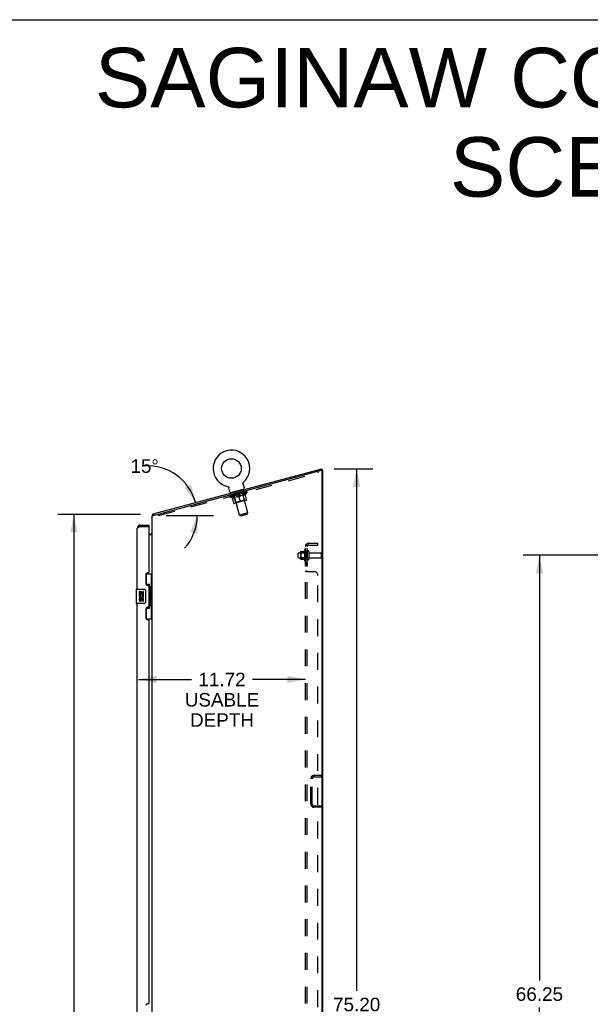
# Model space of a CAD drawing. Header units: inches. Extents: x 0 to 215, y 0 to 139.
# Tile 90 of 91: x 102 to 142, y 70 to 139. Entities that reach past the tile are written whole.
import ezdxf

# ---------------------------------------------------------------- set-up
doc = ezdxf.new("R2010")
doc.units = ezdxf.units.IN
doc.header["$LTSCALE"] = 11.835443
doc.header["$MEASUREMENT"] = 0
doc.linetypes.add('HIDDEN', pattern=[0.2, 0.1, -0.1])
doc.layers.get('0').update_dxf_attribs({"linetype": 'CONTINUOUS'})
for name, color, linetype in [('02___PRT_ALL_AXES', 7, 'CONTINUOUS'), ('DEFAULT_2', 8, 'HIDDEN'), ('DIMENSIONS', 7, 'CONTINUOUS')]:
    doc.layers.add(name, color=color, linetype=linetype)
doc.styles.get("Standard").update_dxf_attribs({"font": 'arial.ttf'})
doc.dimstyles.new('DIMSTYLE_1', dxfattribs={"dimtxt": 0.949367, "dimasz": 1.265823, "dimexe": 0.09, "dimexo": 0.07, "dimgap": 0.0375, "dimtad": 0, "dimtih": 1, "dimtoh": 1, "dimzin": 4, "dimdsep": 46, "dimtxsty": 'Standard', "dimblk": '_FILLED', "dimblk1": '_FILLED', "dimblk2": '_FILLED', "dimcen": 0.09, "dimazin": 1, "dimtfac": 1, "dimtofl": 0, "dimtmove": 0, "dimatfit": 3, "dimldrblk": '_FILLED', "dimfxl": 1, "dimtolj": 1, "dimtzin": 4, "dimarcsym": 0})
doc.dimstyles.new('DIMSTYLE_2', dxfattribs={"dimtxt": 0.949367, "dimasz": 1.265823, "dimexe": 0.09, "dimexo": 0.07, "dimgap": 0.0375, "dimtad": 0, "dimtih": 1, "dimtoh": 1, "dimdec": 0, "dimzin": 4, "dimdsep": 46, "dimtxsty": 'Standard', "dimblk": '_FILLED', "dimblk1": '_FILLED', "dimblk2": '_FILLED', "dimcen": 0.09, "dimadec": 0, "dimazin": 1, "dimtfac": 1, "dimtofl": 0, "dimtmove": 0, "dimatfit": 3, "dimldrblk": '_FILLED', "dimfxl": 1, "dimtolj": 1, "dimtzin": 4, "dimarcsym": 0})

# ---------------------------------------------------------------- blocks, each defined once
blk = doc.blocks.new('_FILLED')
at = {"color": 0, "linetype": 'ByBlock'}
blk.add_solid([(0, 0), (-1, 0.2), (-1, -0.2)], dxfattribs=at)
blk = doc.blocks.new('*D2')
at = {"layer": 'DIMENSIONS', "color": 2, "linetype": 'Continuous'}
for p, q in [((145.599, 101.647), (137.765, 101.647)), ((138.904, 101.647), (138.904, 71.8)), ((138.904, 35.397), (138.904, 69.901)), ((145.599, 35.397), (137.765, 35.397))]:
    blk.add_line(p, q, dxfattribs=at)
at = {"layer": 'DIMENSIONS', "color": 2, "linetype": 'Continuous', "xscale": 1.2658227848, "yscale": 1.2658227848, "zscale": 1.2658227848}
for p, rotation in [((138.904, 101.647), 90), ((138.904, 35.397), 270)]:
    blk.add_blockref('_FILLED', p, dxfattribs=dict(at, rotation=rotation))
at = {"layer": 'DIMENSIONS', "color": 2, "linetype": 'Continuous', "insert": (138.904, 71.325), "char_height": 0.9494, "width": 3.31749, "attachment_point": 2, "line_spacing_factor": 0.9}
blk.add_mtext('66.25', dxfattribs=at)
blk = doc.blocks.new('*D5')
at = {"layer": 'DIMENSIONS', "color": 2, "linetype": 'Continuous'}
for p, q in [((124.473, 107.719), (127.202, 107.719)), ((126.063, 107.719), (126.063, 71.07)), ((126.063, 32.522), (126.063, 69.171)), ((124.527, 32.522), (127.202, 32.522))]:
    blk.add_line(p, q, dxfattribs=at)
at = {"layer": 'DIMENSIONS', "color": 2, "linetype": 'Continuous', "xscale": 1.2658227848, "yscale": 1.2658227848, "zscale": 1.2658227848}
for p, rotation in [((126.063, 107.719), 90), ((126.063, 32.522), 270)]:
    blk.add_blockref('_FILLED', p, dxfattribs=dict(at, rotation=rotation))
at = {"layer": 'DIMENSIONS', "color": 2, "linetype": 'Continuous', "insert": (126.063, 70.596), "char_height": 0.9494, "width": 3.31749, "attachment_point": 2, "line_spacing_factor": 0.9}
blk.add_mtext('75.20', dxfattribs=at)
blk = doc.blocks.new('*D6')
at = {"layer": 'DIMENSIONS', "color": 2, "linetype": 'Continuous'}
for p, q in [((110.864, 104.522), (105.055, 104.522)), ((106.195, 104.522), (106.195, 69.472)), ((106.195, 32.522), (106.195, 67.573)), ((111.014, 32.522), (105.055, 32.522))]:
    blk.add_line(p, q, dxfattribs=at)
at = {"layer": 'DIMENSIONS', "color": 2, "linetype": 'Continuous', "xscale": 1.2658227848, "yscale": 1.2658227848, "zscale": 1.2658227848}
for p, rotation in [((106.195, 104.522), 90), ((106.195, 32.522), 270)]:
    blk.add_blockref('_FILLED', p, dxfattribs=dict(at, rotation=rotation))
at = {"layer": 'DIMENSIONS', "color": 2, "linetype": 'Continuous', "insert": (106.195, 68.997), "char_height": 0.9494, "width": 3.31749, "attachment_point": 2, "line_spacing_factor": 0.9}
blk.add_mtext('72.00', dxfattribs=at)
blk = doc.blocks.new('*D10')
at = {"layer": 'DIMENSIONS', "color": 2, "linetype": 'Continuous'}
blk.add_line((112.683, 104.452), (115.999, 104.452), dxfattribs=at)
for start, end in [(15, 93.87754), (318.14295, 360)]:
    blk.add_arc((111.395, 104.452), 3.465, start, end, dxfattribs=at)
for points in [[(113.969, 106.383), (114.742, 105.349), (114.427, 106.601)], [(114.879, 103.162), (114.86, 104.452), (114.381, 103.254)]]:
    blk.add_solid(points, dxfattribs=at)
at = {"layer": 'DIMENSIONS', "color": 2, "linetype": 'Continuous', "insert": (111.16, 108.385), "char_height": 0.94937, "width": 2.10814, "attachment_point": 2, "line_spacing_factor": 0.9}
blk.add_mtext('15\\fgdt;{\\fgdt;~}', dxfattribs=at)
blk = doc.blocks.new('*D19')
at = {"layer": 'DIMENSIONS', "color": 2, "linetype": 'Continuous'}
for p, q in [((110.739, 92.933), (114.468, 92.933)), ((122.464, 92.933), (118.735, 92.933))]:
    blk.add_line(p, q, dxfattribs=at)
at = {"layer": 'DIMENSIONS', "color": 2, "linetype": 'Continuous', "xscale": 1.2658227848, "yscale": 1.2658227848, "zscale": 1.2658227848, "rotation": 180}
blk.add_blockref('_FILLED', (110.739, 92.933), dxfattribs=at)
at = {"layer": 'DIMENSIONS', "color": 2, "linetype": 'Continuous', "xscale": 1.2658227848, "yscale": 1.2658227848, "zscale": 1.2658227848}
blk.add_blockref('_FILLED', (122.464, 92.933), dxfattribs=at)
at = {"layer": 'DIMENSIONS', "color": 2, "linetype": 'Continuous', "insert": (116.601, 93.407), "char_height": 0.9494, "width": 5.22328, "attachment_point": 2, "line_spacing_factor": 0.9}
blk.add_mtext('11.72\\PUSABLE\\PDEPTH', dxfattribs=at)

msp = doc.modelspace()

# ---------------------------------------------------------------- linework, layer by layer
at = {"color": 7, "linetype": 'Continuous'}
for p, q in [((0, 139.241), (215.19, 139.241)), ((111.758, 104.55), (123.616, 107.727)), ((123.643, 107.626), (123.616, 107.727)), ((123.693, 107.612), (123.625, 107.612)), ((116.979, 106.486), (116.979, 106.486)), ((116.979, 106.486), (116.984, 106.484)), ((116.98, 106.485), (116.983, 106.485)), ((116.984, 106.484), (116.989, 106.483)), ((116.989, 106.483), (116.994, 106.481)), ((116.994, 106.481), (116.999, 106.48)), ((116.999, 106.48), (117.004, 106.478)), ((117.004, 106.478), (117.009, 106.475)), ((117.009, 106.476), (117.013, 106.473)), ((117.013, 106.473), (117.018, 106.471)), ((117.018, 106.471), (117.022, 106.468)), ((117.022, 106.468), (117.027, 106.465)), ((117.027, 106.465), (117.031, 106.462)), ((117.031, 106.462), (117.035, 106.459)), ((117.035, 106.459), (117.039, 106.456)), ((117.039, 106.456), (117.043, 106.452)), ((117.043, 106.452), (117.047, 106.449)), ((117.047, 106.449), (117.051, 106.445)), ((117.051, 106.445), (117.054, 106.441)), ((117.054, 106.441), (117.058, 106.437)), ((117.058, 106.437), (117.061, 106.433)), ((117.061, 106.433), (117.064, 106.429)), ((117.064, 106.429), (117.067, 106.425)), ((117.067, 106.425), (117.07, 106.42)), ((118.092, 106.704), (118.093, 106.71)), ((118.092, 106.699), (118.092, 106.705)), ((118.092, 106.694), (118.092, 106.699)), ((118.092, 106.689), (118.092, 106.694)), ((118.092, 106.684), (118.092, 106.689)), ((118.092, 106.678), (118.092, 106.684)), ((118.093, 106.673), (118.092, 106.678)), ((118.093, 106.71), (118.094, 106.715)), ((118.093, 106.668), (118.093, 106.673)), ((118.094, 106.663), (118.093, 106.668)), ((118.094, 106.715), (118.095, 106.72)), ((118.095, 106.658), (118.094, 106.663)), ((118.095, 106.72), (118.096, 106.725)), ((118.096, 106.653), (118.095, 106.658)), ((118.096, 106.725), (118.097, 106.73)), ((118.172, 106.371), (118.096, 106.653)), ((118.097, 106.73), (118.099, 106.735)), ((118.099, 106.735), (118.1, 106.74)), ((118.1, 106.74), (118.102, 106.745)), ((118.102, 106.745), (118.104, 106.75)), ((118.104, 106.75), (118.107, 106.755)), ((118.109, 106.759), (118.112, 106.764)), ((118.112, 106.764), (118.114, 106.768)), ((118.114, 106.768), (118.117, 106.773)), ((118.117, 106.772), (118.12, 106.777)), ((118.12, 106.777), (118.124, 106.781)), ((118.123, 106.781), (118.127, 106.785)), ((118.127, 106.785), (118.13, 106.789)), ((118.13, 106.789), (118.134, 106.792)), ((118.13, 106.789), (118.131, 106.79)), ((118.134, 106.792), (118.138, 106.796)), ((118.135, 106.794), (118.137, 106.795)), ((118.138, 106.796), (118.138, 106.796)), ((117.07, 106.42), (117.073, 106.416)), ((117.073, 106.416), (117.075, 106.411)), ((117.075, 106.411), (117.077, 106.406)), ((117.077, 106.407), (117.08, 106.402)), ((117.085, 106.387), (117.086, 106.383)), ((117.162, 106.1), (117.086, 106.383)), ((118.168, 106.298), (117.202, 106.039)), ((117.202, 106.039), (117.21, 106.01)), ((118.168, 106.298), (118.176, 106.269)), ((111.743, 104.493), (111.781, 104.464)), ((111.758, 104.55), (111.784, 104.452)), ((110.881, 103.772), (110.881, 103.668)), ((111.489, 103.668), (111.469, 103.668)), ((111.489, 103.668), (111.489, 103.772)), ((111.489, 103.126), (111.55, 103.126)), ((111.252, 100.347), (111.693, 100.347)), ((111.289, 99.568), (111.289, 100.347)), ((111.654, 99.322), (111.654, 100.347)), ((111.289, 99.612), (111.516, 99.612)), ((111.516, 97.932), (111.516, 99.612)), ((110.575, 99.257), (110.575, 98.287)), ((110.59, 99.272), (111.13, 99.272)), ((111.23, 99.172), (111.23, 98.372)), ((111.553, 99.373), (111.553, 99.353)), ((111.553, 99.322), (111.553, 98.222)), ((111.675, 99.322), (111.553, 99.322)), ((111.675, 98.222), (111.675, 99.322)), ((111.13, 98.272), (110.59, 98.272)), ((111.675, 98.222), (111.553, 98.222)), ((111.553, 98.192), (111.553, 98.172)), ((111.654, 97.197), (111.654, 98.222)), ((111.289, 97.197), (111.289, 97.977)), ((111.289, 97.932), (111.516, 97.932)), ((111.252, 97.197), (111.693, 97.197))]:
    msp.add_line(p, q, dxfattribs=at)
at = {"color": 3, "linetype": 'Continuous'}
for p, q in [((111.797, 104.452), (123.601, 107.615)), ((123.643, 107.626), (123.615, 107.619)), ((123.641, 32.689), (123.641, 107.585)), ((123.693, 32.626), (123.693, 107.612)), ((111.693, 32.626), (111.693, 104.452)), ((111.693, 104.452), (111.797, 104.452)), ((110.881, 103.668), (110.844, 103.655)), ((110.881, 103.772), (111.489, 103.772)), ((110.881, 103.668), (111.469, 103.668)), ((110.635, 99.272), (110.635, 103.526)), ((110.79, 103.634), (110.778, 103.629)), ((110.801, 103.639), (110.79, 103.634)), ((110.813, 103.643), (110.801, 103.639)), ((110.825, 103.648), (110.813, 103.643)), ((110.844, 103.655), (110.825, 103.648)), ((111.489, 100.48), (111.489, 103.648)), ((111.693, 103.074), (111.489, 103.074)), ((111.239, 100.29), (111.239, 99.67)), ((111.429, 100.42), (111.369, 100.42)), ((111.369, 99.54), (111.429, 99.54)), ((111.489, 98.065), (111.489, 99.48)), ((110.635, 69.022), (110.635, 98.272)), ((111.239, 97.875), (111.239, 97.255)), ((111.429, 98.005), (111.369, 98.005)), ((111.369, 97.125), (111.429, 97.125)), ((111.489, 70.23), (111.489, 97.065)), ((111.429, 70.17), (111.369, 70.17))]:
    msp.add_line(p, q, dxfattribs=at)
at = {"color": 7, "linetype": 'Continuous'}
for points in [[(118.096, 106.653), (118.095, 106.658), (118.094, 106.663)], [(118.107, 106.754), (118.109, 106.759), (118.112, 106.764)], [(117.08, 106.402), (117.082, 106.397), (117.083, 106.392)], [(117.082, 106.397), (117.083, 106.392), (117.085, 106.387)], [(111.743, 104.493), (111.745, 104.495), (111.746, 104.497), (111.747, 104.499), (111.747, 104.502), (111.748, 104.505), (111.749, 104.508), (111.749, 104.511), (111.749, 104.514), (111.75, 104.518), (111.75, 104.521)], [(111.75, 104.521), (111.75, 104.527), (111.75, 104.53), (111.75, 104.533), (111.751, 104.536), (111.751, 104.538), (111.752, 104.541), (111.752, 104.543), (111.753, 104.545), (111.754, 104.547), (111.755, 104.548), (111.756, 104.549), (111.757, 104.549), (111.758, 104.55)], [(111.664, 103.183), (111.663, 103.182), (111.663, 103.182), (111.664, 103.181), (111.664, 103.181), (111.665, 103.18), (111.666, 103.179), (111.667, 103.177), (111.669, 103.176), (111.671, 103.175), (111.675, 103.171)], [(111.675, 103.171), (111.677, 103.17), (111.679, 103.168), (111.681, 103.166), (111.683, 103.164)], [(111.683, 103.164), (111.685, 103.162), (111.687, 103.16), (111.688, 103.159)], [(111.688, 103.159), (111.69, 103.157), (111.691, 103.155), (111.692, 103.153), (111.692, 103.152), (111.693, 103.15), (111.693, 103.149)], [(111.48, 99.512), (111.482, 99.515), (111.487, 99.523), (111.492, 99.531), (111.496, 99.539), (111.5, 99.546), (111.504, 99.552), (111.507, 99.558), (111.509, 99.564), (111.511, 99.569), (111.513, 99.573), (111.514, 99.578), (111.515, 99.582), (111.515, 99.585), (111.516, 99.589)], [(111.223, 99.209), (111.225, 99.203), (111.227, 99.197), (111.228, 99.191), (111.229, 99.185), (111.229, 99.179), (111.23, 99.172)], [(111.23, 98.372), (111.229, 98.366), (111.229, 98.36), (111.228, 98.354), (111.227, 98.348), (111.225, 98.342), (111.223, 98.336)], [(111.516, 97.956), (111.515, 97.96), (111.515, 97.963), (111.514, 97.967), (111.513, 97.972), (111.511, 97.976), (111.509, 97.981), (111.507, 97.987), (111.504, 97.993), (111.5, 97.999), (111.496, 98.006), (111.492, 98.014), (111.487, 98.022), (111.482, 98.03), (111.48, 98.033)]]:
    msp.add_lwpolyline(points, dxfattribs=at)
at = {"color": 3, "linetype": 'Continuous'}
msp.add_lwpolyline([(110.778, 103.629), (110.773, 103.627), (110.767, 103.625), (110.762, 103.623), (110.756, 103.62), (110.751, 103.618), (110.746, 103.616), (110.74, 103.613), (110.735, 103.611), (110.73, 103.609), (110.725, 103.606), (110.721, 103.604), (110.716, 103.602), (110.711, 103.6), (110.707, 103.597), (110.702, 103.595), (110.698, 103.593), (110.694, 103.59), (110.69, 103.588), (110.686, 103.586), (110.682, 103.583), (110.679, 103.581), (110.675, 103.579), (110.672, 103.577), (110.669, 103.574), (110.666, 103.572), (110.663, 103.57), (110.66, 103.567), (110.657, 103.565), (110.655, 103.563), (110.652, 103.56), (110.65, 103.558), (110.648, 103.556), (110.646, 103.554), (110.644, 103.551), (110.643, 103.549), (110.641, 103.547), (110.64, 103.544), (110.639, 103.542), (110.637, 103.54), (110.637, 103.537), (110.636, 103.535), (110.635, 103.533), (110.635, 103.531), (110.635, 103.528), (110.635, 103.526)], dxfattribs=at)
at = {"color": 7, "linetype": 'Continuous'}
msp.add_circle((117.264, 107.741), 0.688, dxfattribs=at)
for centre, radius, start, end in [((117.264, 107.741), 1.288, 312.70045, 257.29954), ((117.228, 106.118), 0.069, 195, 285), ((118.106, 106.353), 0.069, 285, 15), ((111.939, 104.343), 0.246, 142.60593, 153.65775), ((110.881, 103.526), 0.142, 90, 131.36571), ((110.799, 103.382), 0.26, 87.3791, 90), ((111.55, 103.269), 0.142, 270, 360), ((110.59, 99.257), 0.015, 90, 180), ((111.13, 99.172), 0.1, 21.20502, 90), ((110.59, 98.287), 0.015, 180, 270), ((111.13, 98.372), 0.1, 270, 338.79459)]:
    msp.add_arc(centre, radius, start, end, dxfattribs=at)
at = {"color": 3, "linetype": 'Continuous'}
for centre, radius, start, end in [((123.609, 107.585), 0.0312, 0, 105), ((110.881, 103.526), 0.246, 90, 180), ((111.469, 103.648), 0.02, 0, 90), ((111.369, 100.29), 0.13, 90, 180), ((111.429, 100.48), 0.06, 270, 360), ((111.369, 99.67), 0.13, 180, 270), ((111.429, 99.48), 0.06, 0, 90), ((111.369, 97.875), 0.13, 90, 180), ((111.429, 98.065), 0.06, 270, 360), ((111.369, 97.255), 0.13, 180, 270), ((111.429, 97.065), 0.06, 0, 90), ((111.369, 70.04), 0.13, 90, 180), ((111.429, 70.23), 0.06, 270, 360)]:
    msp.add_arc(centre, radius, start, end, dxfattribs=at)
at = {"color": 7, "linetype": 'Continuous'}
for centre, start_param, end_param in [((111.449, 99.363), -1.51401, -0.699287), ((111.449, 99.363), -2.442306, -1.627583), ((111.449, 98.182), -1.51401, -0.699287), ((111.449, 98.182), -2.442306, -1.627583)]:
    msp.add_ellipse(centre, major_axis=(0, 0.18), ratio=0.579493, start_param=start_param, end_param=end_param, dxfattribs=at)
at = {"layer": '02___PRT_ALL_AXES', "color": 8, "linetype": 'HIDDEN'}
for p, q in [((118.142, 106.153), (117.297, 105.926)), ((117.324, 105.826), (117.297, 105.926)), ((118.169, 106.052), (117.324, 105.826)), ((118.169, 106.052), (118.142, 106.153)), ((121.994, 101.83), (122.589, 101.83)), ((122.394, 102.003), (122.394, 101.292)), ((122.464, 101.897), (122.464, 101.982)), ((122.464, 101.897), (122.464, 101.397)), ((122.589, 101.897), (122.464, 101.897)), ((122.589, 101.897), (122.589, 101.397)), ((122.757, 101.813), (123.559, 101.813)), ((121.994, 101.464), (122.589, 101.464)), ((122.464, 101.313), (122.464, 101.397)), ((122.589, 101.397), (122.464, 101.397)), ((122.464, 101.169), (122.464, 100.888)), ((122.589, 101.169), (122.464, 101.169)), ((122.589, 101.169), (122.589, 100.888)), ((122.757, 101.481), (123.559, 101.481)), ((122.589, 100.888), (122.464, 100.888))]:
    msp.add_line(p, q, dxfattribs=at)
at = {"layer": '02___PRT_ALL_AXES', "color": 7, "linetype": 'Continuous'}
for p, q in [((110.778, 99.118), (110.778, 98.888)), ((110.841, 99.118), (110.778, 99.118)), ((110.778, 98.888), (111.039, 98.888)), ((110.848, 98.852), (110.791, 98.877)), ((110.841, 98.951), (110.841, 99.118)), ((110.903, 98.951), (110.841, 98.951)), ((110.903, 99.087), (110.903, 98.951)), ((110.964, 99.087), (110.903, 99.087)), ((110.964, 98.951), (110.964, 99.087)), ((111.029, 98.951), (110.964, 98.951)), ((111.039, 98.888), (111.012, 98.869)), ((111.029, 99.118), (111.029, 98.951)), ((111.092, 99.118), (111.029, 99.118)), ((111.074, 98.888), (111.092, 98.888)), ((111.092, 98.888), (111.092, 99.118)), ((110.778, 98.657), (110.778, 98.521)), ((110.841, 98.657), (110.778, 98.657)), ((110.841, 98.521), (110.841, 98.657)), ((110.903, 98.563), (110.903, 98.521)), ((110.964, 98.5), (110.964, 98.569)), ((111.029, 98.563), (111.029, 98.427)), ((111.029, 98.427), (111.092, 98.427)), ((111.092, 98.427), (111.092, 98.563))]:
    msp.add_line(p, q, dxfattribs=at)
at = {"layer": '02___PRT_ALL_AXES', "color": 8, "linetype": 'HIDDEN'}
for centre, radius, start, end in [((122.994, 101.647), 0.698, 149.33687, 156.03207), ((122.425, 101.982), 0.0384, 0, 145.55034), ((122.994, 101.647), 0.698, 203.96793, 210.66313), ((122.425, 101.313), 0.0384, 214.44966, 360)]:
    msp.add_arc(centre, radius, start, end, dxfattribs=at)
at = {"layer": '02___PRT_ALL_AXES', "color": 7, "linetype": 'Continuous'}
for centre, radius, start, end in [((110.935, 98.814), 0.157, 156.59665, 341.87913), ((110.935, 98.814), 0.0943, 156.59665, 35.11217), ((110.935, 98.814), 0.157, 25.73705, 27.8532), ((110.938, 98.815), 0.154, 341.41988, 26.19629), ((110.872, 98.521), 0.0943, 180, 248.67039), ((110.872, 98.521), 0.0943, 248.69989, 347.43379), ((110.872, 98.521), 0.0314, 180, 0.04847), ((110.998, 98.563), 0.0943, 0, 180), ((110.998, 98.558), 0.0362, 83.42855, 161.76278), ((110.998, 98.563), 0.0314, 0, 81.22946)]:
    msp.add_arc(centre, radius, start, end, dxfattribs=at)
at = {"layer": 'DEFAULT_2', "color": 8, "linetype": 'HIDDEN'}
for p, q in [((112.132, 104.435), (123.361, 107.443)), ((123.361, 107.443), (123.334, 107.544)), ((116.988, 106.483), (116.989, 106.483)), ((117.147, 105.728), (117.135, 105.773)), ((117.146, 105.769), (117.145, 105.776)), ((118.371, 106.056), (117.147, 105.728)), ((117.156, 105.768), (117.155, 105.771)), ((117.156, 105.768), (118.344, 106.087)), ((117.164, 105.77), (117.163, 105.774)), ((117.165, 105.771), (117.164, 105.774)), ((117.174, 105.777), (117.172, 105.783)), ((117.19, 105.778), (117.19, 105.781)), ((117.192, 105.778), (117.191, 105.781)), ((117.219, 105.789), (117.217, 105.795)), ((117.234, 105.789), (117.233, 105.792)), ((117.236, 105.79), (117.236, 105.793)), ((117.433, 105.846), (117.239, 105.794)), ((117.28, 105.805), (117.278, 105.811)), ((117.282, 105.802), (117.282, 105.805)), ((117.283, 105.802), (117.282, 105.805)), ((117.286, 105.803), (117.285, 105.806)), ((117.293, 105.805), (117.292, 105.808)), ((117.293, 105.805), (117.292, 105.808)), ((117.296, 105.806), (117.295, 105.809)), ((117.299, 105.807), (117.298, 105.811)), ((117.304, 105.808), (117.303, 105.811)), ((117.317, 105.812), (117.317, 105.814)), ((117.335, 105.816), (117.334, 105.822)), ((117.335, 105.816), (117.334, 105.819)), ((117.356, 105.825), (117.354, 105.832)), ((117.355, 105.822), (117.354, 105.825)), ((117.355, 105.822), (117.354, 105.825)), ((117.366, 105.825), (117.365, 105.828)), ((117.37, 105.826), (117.369, 105.829)), ((117.379, 105.828), (117.378, 105.831)), ((117.383, 106.088), (117.391, 106.059)), ((117.39, 105.831), (117.388, 105.838)), ((117.83, 104.467), (117.404, 106.058)), ((117.405, 105.835), (117.404, 105.838)), ((117.407, 105.836), (117.407, 105.839)), ((117.434, 105.843), (117.433, 105.846)), ((117.498, 105.863), (117.438, 105.847)), ((117.443, 105.849), (117.441, 105.855)), ((117.45, 105.847), (117.449, 105.85)), ((117.455, 105.848), (117.454, 105.852)), ((117.461, 105.85), (117.458, 105.858)), ((117.579, 105.355), (117.458, 105.808)), ((117.465, 105.851), (117.464, 105.854)), ((117.475, 105.854), (117.474, 105.857)), ((117.652, 105.748), (117.478, 105.701)), ((117.499, 105.86), (117.498, 105.863)), ((117.57, 105.882), (117.513, 105.867)), ((117.533, 105.869), (117.533, 105.872)), ((117.54, 105.874), (117.538, 105.881)), ((117.544, 105.872), (117.543, 105.875)), ((117.546, 105.873), (117.544, 105.882)), ((117.549, 105.874), (117.548, 105.877)), ((117.556, 105.876), (117.555, 105.879)), ((117.571, 105.879), (117.57, 105.882)), ((117.648, 105.903), (117.595, 105.889)), ((117.609, 105.89), (117.608, 105.893)), ((117.638, 105.901), (117.747, 105.937)), ((117.643, 105.902), (117.641, 105.909)), ((117.643, 105.902), (117.641, 105.909)), ((117.641, 105.909), (117.641, 105.909)), ((117.644, 105.899), (117.643, 105.902)), ((117.648, 105.9), (117.647, 105.903)), ((117.649, 105.9), (117.648, 105.904)), ((117.649, 105.9), (117.648, 105.903)), ((117.729, 105.925), (117.682, 105.912)), ((117.688, 105.911), (117.687, 105.914)), ((117.729, 105.922), (117.729, 105.925)), ((117.746, 105.93), (117.746, 105.93)), ((117.747, 105.927), (117.746, 105.93)), ((117.747, 105.927), (117.746, 105.93)), ((117.749, 105.931), (117.747, 105.937)), ((117.752, 105.928), (117.751, 105.931)), ((117.752, 105.928), (117.751, 105.931)), ((117.751, 105.931), (117.751, 105.931)), ((117.753, 105.931), (117.815, 105.948)), ((117.77, 105.933), (117.769, 105.936)), ((117.892, 105.398), (117.777, 105.826)), ((117.783, 105.944), (117.859, 105.96)), ((117.784, 105.94), (117.783, 105.944)), ((117.805, 105.945), (117.804, 105.949)), ((117.811, 105.944), (117.81, 105.947)), ((117.85, 105.954), (117.849, 105.958)), ((117.85, 105.957), (117.902, 105.971)), ((117.851, 105.954), (117.85, 105.957)), ((117.852, 105.955), (117.851, 105.958)), ((117.853, 105.965), (117.853, 105.965)), ((117.854, 105.959), (117.853, 105.965)), ((117.855, 105.959), (117.853, 105.965)), ((117.855, 105.956), (117.854, 105.959)), ((117.89, 105.965), (117.89, 105.968)), ((118.098, 105.867), (117.924, 105.821)), ((117.928, 105.978), (117.985, 105.993)), ((117.928, 105.975), (117.928, 105.978)), ((117.943, 105.979), (117.942, 105.983)), ((117.95, 105.981), (117.949, 105.984)), ((117.953, 105.982), (117.95, 105.991)), ((117.955, 105.982), (117.954, 105.986)), ((117.958, 105.987), (117.956, 105.993)), ((117.966, 105.985), (117.965, 105.988)), ((118.41, 104.623), (117.984, 106.213)), ((117.987, 106.25), (117.995, 106.221)), ((118, 105.998), (118.06, 106.014)), ((118.001, 105.995), (118, 105.998)), ((118.024, 106.001), (118.023, 106.004)), ((118.035, 106.004), (118.034, 106.007)), ((118.039, 106.005), (118.036, 106.013)), ((118.044, 106.006), (118.043, 106.01)), ((118.049, 106.008), (118.048, 106.011)), ((118.055, 106.013), (118.053, 106.019)), ((118.183, 105.517), (118.062, 105.97)), ((118.065, 106.015), (118.259, 106.067)), ((118.065, 106.012), (118.065, 106.015)), ((118.092, 106.019), (118.091, 106.022)), ((118.095, 106.02), (118.094, 106.023)), ((118.11, 106.024), (118.108, 106.031)), ((118.12, 106.027), (118.12, 106.03)), ((118.129, 106.029), (118.129, 106.032)), ((118.133, 106.03), (118.133, 106.033)), ((118.142, 106.036), (118.14, 106.042)), ((118.144, 106.033), (118.143, 106.036)), ((118.144, 106.033), (118.143, 106.036)), ((118.164, 106.038), (118.162, 106.044)), ((118.164, 106.038), (118.164, 106.041)), ((118.182, 106.043), (118.181, 106.046)), ((118.196, 106.047), (118.195, 106.05)), ((118.2, 106.048), (118.199, 106.052)), ((118.203, 106.049), (118.202, 106.052)), ((118.206, 106.05), (118.205, 106.053)), ((118.206, 106.05), (118.205, 106.053)), ((118.213, 106.052), (118.212, 106.055)), ((118.216, 106.052), (118.215, 106.055)), ((118.217, 106.056), (118.216, 106.063)), ((118.217, 106.053), (118.216, 106.055)), ((118.33, 105.553), (118.224, 105.946)), ((118.236, 105.904), (118.246, 105.907)), ((118.246, 105.907), (118.371, 106.056)), ((118.263, 106.065), (118.262, 106.068)), ((118.265, 106.066), (118.264, 106.069)), ((118.278, 106.072), (118.277, 106.079)), ((118.307, 106.077), (118.306, 106.08)), ((118.309, 106.077), (118.308, 106.08)), ((118.324, 106.085), (118.322, 106.091)), ((118.334, 106.084), (118.333, 106.087)), ((118.335, 106.084), (118.334, 106.087)), ((118.344, 106.087), (118.343, 106.09)), ((118.351, 106.092), (118.349, 106.098)), ((118.371, 106.056), (118.359, 106.101)), ((117.33, 105.661), (117.147, 105.728)), ((117.434, 105.314), (117.329, 105.706)), ((117.33, 105.661), (117.34, 105.664)), ((118.303, 105.508), (117.48, 105.287)), ((117.579, 105.355), (117.551, 105.306)), ((118.183, 105.517), (117.579, 105.355)), ((118.183, 105.517), (118.232, 105.489)), ((112.132, 104.435), (112.105, 104.535)), ((118.41, 104.623), (117.83, 104.467)), ((117.915, 104.419), (117.83, 104.467)), ((117.915, 104.419), (118.361, 104.538)), ((118.361, 104.538), (118.41, 104.623)), ((122.464, 34.679), (122.464, 102.366)), ((122.589, 102.366), (122.464, 102.366)), ((122.518, 102.405), (122.614, 102.325)), ((122.589, 34.679), (122.589, 102.366)), ((122.701, 102.491), (123.339, 102.491)), ((122.701, 102.366), (123.339, 102.366)), ((123.339, 102.366), (123.339, 102.491)), ((121.964, 101.494), (121.964, 101.8)), ((122.128, 101.903), (122.128, 101.392)), ((122.148, 101.831), (122.128, 101.851)), ((122.138, 101.925), (122.366, 101.925)), ((122.148, 101.831), (122.148, 101.464)), ((122.444, 101.831), (122.148, 101.831)), ((122.444, 101.831), (122.464, 101.851)), ((122.444, 101.831), (122.444, 101.464)), ((122.695, 101.912), (122.695, 101.383)), ((123.589, 101.511), (123.589, 101.783)), ((122.148, 101.464), (122.128, 101.444)), ((122.138, 101.37), (122.366, 101.37)), ((122.444, 101.464), (122.148, 101.464)), ((122.444, 101.464), (122.464, 101.444)), ((122.589, 100.527), (122.464, 100.527)), ((123.089, 100.491), (122.518, 100.491)), ((123.339, 36.804), (123.339, 100.241)), ((122.839, 84.206), (122.839, 85.963)), ((122.943, 84.206), (122.943, 85.963)), ((123.085, 86.21), (123.589, 86.21)), ((123.085, 86.106), (123.589, 86.106)), ((123.589, 86.21), (123.589, 86.106)), ((123.085, 84.064), (123.589, 84.064)), ((123.589, 83.96), (123.085, 83.96)), ((123.589, 83.96), (123.589, 84.064))]:
    msp.add_line(p, q, dxfattribs=at)
for points in [[(117.642, 105.745), (117.665, 105.756), (117.688, 105.768), (117.71, 105.781), (117.732, 105.795), (117.754, 105.81), (117.777, 105.826)], [(117.777, 105.825), (117.756, 105.809), (117.735, 105.795), (117.714, 105.782), (117.694, 105.769), (117.673, 105.758), (117.652, 105.748)], [(117.777, 105.826), (117.804, 105.823), (117.831, 105.821), (117.858, 105.82), (117.883, 105.82), (117.909, 105.821), (117.934, 105.823)], [(117.924, 105.821), (117.901, 105.819), (117.877, 105.818), (117.853, 105.819), (117.828, 105.82), (117.803, 105.822), (117.777, 105.825)], [(118.091, 105.865), (118.114, 105.876), (118.136, 105.888), (118.158, 105.901), (118.18, 105.915), (118.202, 105.93), (118.224, 105.946)], [(118.225, 105.945), (118.203, 105.93), (118.182, 105.915), (118.161, 105.902), (118.141, 105.889), (118.119, 105.878), (118.098, 105.867)], [(117.329, 105.706), (117.357, 105.703), (117.383, 105.701), (117.409, 105.7), (117.435, 105.7), (117.46, 105.701), (117.485, 105.703)], [(117.478, 105.701), (117.454, 105.699), (117.43, 105.699), (117.405, 105.699), (117.381, 105.7), (117.355, 105.702), (117.329, 105.705)], [(122.486, 102.386), (122.483, 102.385), (122.48, 102.383), (122.477, 102.382), (122.474, 102.38), (122.471, 102.379), (122.469, 102.377), (122.467, 102.375), (122.466, 102.373), (122.465, 102.371), (122.464, 102.369), (122.464, 102.368), (122.464, 102.366)], [(122.518, 102.405), (122.516, 102.403), (122.513, 102.4), (122.51, 102.398), (122.507, 102.396), (122.504, 102.395), (122.501, 102.393), (122.497, 102.391), (122.493, 102.39), (122.486, 102.386)], [(122.532, 102.366), (122.532, 102.366), (122.531, 102.366), (122.531, 102.366), (122.53, 102.366), (122.53, 102.366), (122.529, 102.366), (122.529, 102.366), (122.529, 102.366)], [(122.529, 102.366), (122.529, 102.366), (122.529, 102.366), (122.529, 102.366), (122.529, 102.366), (122.53, 102.366), (122.53, 102.366), (122.531, 102.366), (122.531, 102.366), (122.532, 102.366), (122.532, 102.366), (122.533, 102.366), (122.534, 102.366), (122.534, 102.366), (122.535, 102.365), (122.536, 102.365), (122.536, 102.365), (122.537, 102.365), (122.538, 102.365), (122.539, 102.365), (122.539, 102.364), (122.54, 102.364), (122.541, 102.364), (122.542, 102.364), (122.543, 102.364), (122.543, 102.364), (122.544, 102.363), (122.545, 102.363), (122.546, 102.363), (122.547, 102.363), (122.548, 102.362), (122.548, 102.362), (122.549, 102.362), (122.55, 102.362), (122.551, 102.361), (122.552, 102.361), (122.553, 102.361), (122.554, 102.361), (122.555, 102.36), (122.556, 102.36), (122.557, 102.36), (122.558, 102.359), (122.558, 102.359), (122.559, 102.359), (122.56, 102.358), (122.561, 102.358), (122.562, 102.358), (122.563, 102.357), (122.565, 102.357), (122.566, 102.356), (122.567, 102.356), (122.568, 102.356), (122.569, 102.355), (122.57, 102.355), (122.571, 102.354), (122.572, 102.354), (122.573, 102.353), (122.574, 102.353), (122.575, 102.353), (122.576, 102.352), (122.576, 102.352), (122.577, 102.351), (122.578, 102.351), (122.579, 102.351), (122.58, 102.35), (122.581, 102.35), (122.582, 102.349), (122.582, 102.349), (122.583, 102.349), (122.584, 102.348), (122.585, 102.348), (122.585, 102.347), (122.586, 102.347), (122.587, 102.347), (122.587, 102.346), (122.588, 102.346), (122.589, 102.346), (122.589, 102.345), (122.59, 102.345), (122.591, 102.345), (122.591, 102.344), (122.592, 102.344), (122.592, 102.344), (122.592, 102.343), (122.593, 102.343)], [(122.603, 102.343), (122.601, 102.345), (122.599, 102.347), (122.597, 102.349), (122.595, 102.351), (122.594, 102.354), (122.592, 102.356), (122.591, 102.358), (122.59, 102.361), (122.589, 102.363), (122.589, 102.365), (122.589, 102.366)], [(122.593, 102.343), (122.593, 102.343), (122.593, 102.343), (122.593, 102.343), (122.592, 102.343), (122.592, 102.344), (122.592, 102.344), (122.592, 102.344), (122.591, 102.344), (122.591, 102.345), (122.59, 102.345), (122.59, 102.345), (122.589, 102.346), (122.589, 102.346)], [(122.614, 102.325), (122.615, 102.326), (122.615, 102.327), (122.615, 102.328), (122.614, 102.329), (122.614, 102.33), (122.613, 102.331), (122.612, 102.332), (122.611, 102.334), (122.61, 102.335), (122.608, 102.337), (122.607, 102.339), (122.603, 102.343)], [(122.464, 100.524), (122.464, 100.525), (122.464, 100.527)], [(122.477, 100.511), (122.474, 100.513), (122.471, 100.515), (122.469, 100.517), (122.467, 100.518), (122.466, 100.52), (122.465, 100.522), (122.464, 100.524), (122.464, 100.525), (122.464, 100.527)], [(122.483, 100.508), (122.48, 100.51), (122.477, 100.511), (122.474, 100.513), (122.471, 100.515), (122.469, 100.517), (122.467, 100.518)], [(122.497, 100.502), (122.49, 100.505), (122.486, 100.507), (122.483, 100.508)], [(122.518, 100.491), (122.516, 100.493), (122.513, 100.494), (122.51, 100.496), (122.507, 100.498), (122.504, 100.499), (122.501, 100.501), (122.497, 100.502)], [(122.518, 100.491), (122.516, 100.493), (122.513, 100.494), (122.51, 100.496), (122.507, 100.498)], [(122.599, 100.514), (122.597, 100.515), (122.595, 100.516), (122.594, 100.518), (122.592, 100.519), (122.591, 100.521), (122.59, 100.522), (122.589, 100.524), (122.589, 100.525), (122.589, 100.527)], [(122.595, 100.516), (122.594, 100.518), (122.592, 100.519), (122.591, 100.521), (122.59, 100.522), (122.589, 100.524), (122.589, 100.525), (122.589, 100.527)], [(122.607, 100.508), (122.605, 100.51), (122.603, 100.511), (122.599, 100.514)], [(122.614, 100.491), (122.615, 100.493), (122.615, 100.495), (122.615, 100.496), (122.614, 100.498), (122.614, 100.5), (122.613, 100.501), (122.612, 100.503), (122.611, 100.504), (122.61, 100.506), (122.608, 100.507), (122.607, 100.508), (122.605, 100.51)], [(122.613, 100.501), (122.612, 100.503), (122.611, 100.504), (122.61, 100.506), (122.608, 100.507)], [(122.614, 100.491), (122.615, 100.493), (122.615, 100.495), (122.615, 100.496), (122.614, 100.498)]]:
    msp.add_lwpolyline(points, dxfattribs=at)
for centre, radius, start, end in [((117.371, 106.049), 0.0345, 15, 105), ((117.419, 105.798), 0.0398, 15, 105), ((118.017, 106.222), 0.0345, 105, 195), ((118.1, 105.98), 0.0398, 105, 195), ((117.47, 105.323), 0.0371, 195, 285), ((118.294, 105.544), 0.0371, 285, 15), ((122.701, 102.254), 0.237, 90, 180), ((122.701, 102.254), 0.112, 90, 180), ((121.994, 101.8), 0.03, 90, 180.00001), ((122.138, 101.915), 0.01, 90, 174.80617), ((122.269, 101.903), 0.141, 174.79195, 180), ((122.347, 101.935), 0.01, 270, 336.03207), ((122.642, 101.912), 0.053, 0, 180), ((122.757, 101.876), 0.0625, 180, 270), ((123.559, 101.783), 0.03, 360, 90), ((121.994, 101.494), 0.03, 179.99999, 270), ((122.269, 101.392), 0.141, 180, 185.20805), ((122.138, 101.38), 0.01, 185.19383, 270), ((122.347, 101.36), 0.01, 23.96793, 90), ((122.642, 101.383), 0.053, 180, 360), ((122.757, 101.419), 0.0625, 90, 180), ((123.559, 101.511), 0.03, 270, 0), ((123.089, 100.241), 0.25, 0, 90), ((123.085, 85.963), 0.246, 90, 180), ((123.085, 85.963), 0.142, 90, 180), ((123.085, 84.206), 0.246, 180, 270), ((123.085, 84.206), 0.142, 180, 270)]:
    msp.add_arc(centre, radius, start, end, dxfattribs=at)
for centre, major_axis, ratio, start_param, end_param in [((117.119, 105.756), (0.191, 0.051), 0.060556, 0.430652, 1.470503), ((117.747, 105.937), (0.612, 0.164), 0.060556, 3.141593, 3.316126), ((117.747, 105.937), (0.61, 0.17), 0.05963, 2.96643, 3.140963), ((117.121, 105.75), (0.191, 0.053), 0.05963, 1.376596, 1.469874), ((117.162, 105.768), (0.192, 0.049), 0.05963, 0.605815, 1.645666), ((117.096, 105.75), (0.191, 0.053), 0.05963, 0.25549, 1.295341), ((117.747, 105.937), (0.613, 0.157), 0.05963, -2.96643, -2.791898), ((117.747, 105.937), (0.608, 0.177), 0.05688, 2.791345, 2.965878), ((117.164, 105.761), (0.191, 0.051), 0.060556, 1.551758, 1.645036), ((117.097, 105.744), (0.19, 0.055), 0.05688, 1.20151, 1.294789), ((117.164, 105.764), (0.158, 0.044), 0.05963, 1.065228, 1.614276), ((117.145, 105.759), (0.158, 0.046), 0.05688, 0.890143, 1.43919), ((117.201, 105.774), (0.159, 0.043), 0.060556, 1.240391, 1.789438), ((117.222, 105.784), (0.192, 0.047), 0.05688, 0.7809, 1.820751), ((117.092, 105.749), (0.19, 0.055), 0.05688, 0.080405, 1.120256), ((117.747, 105.937), (0.615, 0.151), 0.05688, -2.791345, -2.616812), ((117.747, 105.937), (0.607, 0.182), 0.052395, 2.616403, 2.790936), ((117.224, 105.778), (0.192, 0.049), 0.05963, 1.72692, 1.820198), ((117.094, 105.743), (0.19, 0.057), 0.052395, 1.026568, 1.119847), ((117.144, 105.759), (0.157, 0.047), 0.052395, 0.715201, 1.264248), ((117.255, 105.788), (0.159, 0.041), 0.05963, 1.415553, 1.9646), ((117.299, 105.805), (0.193, 0.045), 0.052395, 0.955842, 1.995693), ((117.109, 105.754), (0.19, 0.057), 0.052395, -0.094537, 0.945314), ((117.747, 105.937), (0.617, 0.145), 0.052395, -2.616403, -2.44187), ((117.747, 105.937), (0.605, 0.188), 0.046319, 2.441654, 2.616187), ((117.301, 105.798), (0.192, 0.047), 0.05688, 1.902006, 1.995284), ((117.11, 105.747), (0.189, 0.059), 0.046319, 0.851819, 0.945098), ((117.162, 105.763), (0.157, 0.049), 0.046319, 0.540452, 1.089499), ((117.323, 105.807), (0.16, 0.039), 0.05688, 1.590638, 2.139686), ((117.389, 105.829), (0.193, 0.044), 0.046319, 1.130591, 2.170442), ((117.144, 105.763), (0.189, 0.059), 0.046319, -0.269286, 0.770565), ((117.747, 105.937), (0.618, 0.14), 0.046319, -2.441654, -2.267121), ((117.747, 105.937), (0.604, 0.192), 0.038841, 2.267123, 2.441656), ((117.391, 105.822), (0.193, 0.045), 0.052395, 2.076947, 2.170226), ((117.146, 105.757), (0.189, 0.06), 0.038841, 0.677289, 0.770567), ((117.198, 105.773), (0.157, 0.05), 0.038841, 0.365921, 0.914969), ((117.405, 105.828), (0.16, 0.038), 0.052395, 1.76558, 2.314627), ((117.49, 105.856), (0.194, 0.042), 0.038841, 1.305122, 2.344973), ((117.747, 105.937), (0.619, 0.135), 0.038841, -2.267123, -2.092591), ((117.199, 105.778), (0.189, 0.06), 0.038841, -0.443817, 0.596034), ((117.747, 105.937), (0.603, 0.196), 0.030195, 2.09281, 2.267343), ((117.492, 105.849), (0.193, 0.044), 0.046319, 2.251696, 2.344975), ((117.2, 105.771), (0.189, 0.061), 0.030195, 0.502975, 0.596254), ((117.25, 105.787), (0.156, 0.051), 0.030195, 0.191608, 0.740655), ((117.497, 105.853), (0.16, 0.036), 0.046319, 1.940329, 2.489376), ((117.27, 105.797), (0.189, 0.061), 0.030195, -0.61813, 0.421721), ((117.6, 105.885), (0.194, 0.041), 0.030195, 1.479435, 2.519286), ((117.747, 105.937), (0.62, 0.132), 0.030195, -2.09281, -1.918277), ((117.747, 105.937), (0.602, 0.199), 0.020645, 1.918687, 2.09322), ((117.601, 105.879), (0.194, 0.042), 0.038841, 2.426227, 2.519505), ((117.271, 105.79), (0.188, 0.062), 0.020645, 0.328852, 0.422131), ((117.318, 105.805), (0.156, 0.052), 0.020645, 0.017485, 0.566532), ((117.597, 105.88), (0.161, 0.035), 0.038841, 2.11486, 2.663907), ((117.355, 105.82), (0.188, 0.062), 0.020645, -0.792253, 0.247598), ((117.713, 105.916), (0.194, 0.04), 0.020645, 1.653558, 2.693409), ((117.747, 105.937), (0.621, 0.129), 0.020645, -1.918687, -1.744154), ((117.747, 105.937), (0.602, 0.2), 0.010478, 1.744704, 1.919237), ((117.715, 105.909), (0.194, 0.041), 0.030195, 2.60054, 2.693819), ((117.357, 105.813), (0.188, 0.063), 0.010478, 0.154869, 0.248148), ((117.399, 105.827), (0.156, 0.052), 0.010478, 6.126688, 6.675735), ((117.702, 105.908), (0.161, 0.034), 0.030195, 2.289173, 2.83822), ((117.453, 105.846), (0.188, 0.063), 0.010478, -0.966236, -0.000846), ((117.828, 105.946), (0.194, 0.04), 0.010478, 1.827541, 2.867392), ((117.747, 105.937), (0.621, 0.127), 0.010478, 4.538481, 4.720178), ((117.83, 105.94), (0.194, 0.04), 0.020645, 2.774664, 2.867942), ((117.808, 105.936), (0.161, 0.033), 0.020645, 2.463296, 3.012344), ((117.672, 105.905), (0.188, 0.063), 0.010478, 0.274201, 1.314052), ((117.59, 105.878), (0.156, 0.052), 0.010478, -0.000483, 0.504314), ((117.561, 105.868), (0.188, 0.063), 0.010478, 0.099668, 0.192946), ((117.747, 105.937), (0.602, 0.2), 0.010478, -1.571421, -1.396888), ((117.912, 105.964), (0.161, 0.033), 0.010478, 2.637279, 3.14189), ((117.942, 105.97), (0.194, 0.04), 0.010478, 2.74231, 2.948646), ((117.787, 105.935), (0.188, 0.062), 0.020645, 0.448184, 1.488034), ((117.694, 105.906), (0.156, 0.052), 0.020645, 0.129249, 0.678296), ((117.674, 105.898), (0.188, 0.062), 0.020645, 0.273651, 0.366929), ((117.747, 105.937), (0.621, 0.127), 0.010478, 1.222355, 1.396888), ((118.047, 106.005), (0.194, 0.04), 0.010478, -3.140747, -2.175357), ((117.747, 105.937), (0.602, 0.199), 0.020645, -1.397439, -1.222906), ((117.901, 105.966), (0.189, 0.061), 0.030195, 0.622307, 1.662158), ((117.801, 105.934), (0.156, 0.051), 0.030195, 0.303372, 0.852419), ((118.145, 106.031), (0.194, 0.04), 0.020645, 2.893995, 3.933846), ((118.103, 106.016), (0.161, 0.033), 0.010478, 2.749043, 3.29809), ((117.789, 105.929), (0.189, 0.061), 0.030195, 0.447774, 0.541052), ((118.147, 106.025), (0.194, 0.04), 0.010478, 2.893445, 2.986723), ((117.747, 105.937), (0.621, 0.129), 0.020645, 1.048373, 1.222906), ((118.01, 105.995), (0.189, 0.06), 0.038841, 0.79662, 1.836471), ((117.747, 105.937), (0.603, 0.196), 0.030195, -1.223315, -1.048783), ((117.905, 105.962), (0.157, 0.05), 0.038841, 0.477686, 1.026733), ((118.184, 106.037), (0.161, 0.033), 0.020645, 2.57506, 3.124108), ((118.23, 106.054), (0.194, 0.041), 0.030195, 2.719872, 3.759723), ((118.111, 106.022), (0.189, 0.059), 0.046319, 0.971151, 2.011002), ((117.902, 105.959), (0.189, 0.06), 0.038841, 0.622087, 0.715366), ((118.232, 106.048), (0.194, 0.04), 0.020645, 2.719462, 2.812741), ((117.747, 105.937), (0.62, 0.132), 0.030195, 0.87425, 1.048783), ((117.747, 105.937), (0.604, 0.192), 0.038841, -1.049002, -0.874469), ((118.005, 105.989), (0.157, 0.049), 0.046319, 0.652216, 1.201263), ((118.201, 106.046), (0.19, 0.057), 0.052395, 1.1459, 2.185751), ((118.252, 106.055), (0.161, 0.034), 0.030195, 2.400937, 2.949985), ((118.301, 106.073), (0.194, 0.042), 0.038841, 2.545558, 3.585409), ((118.097, 106.014), (0.157, 0.047), 0.052395, 0.826965, 1.376012), ((118.011, 105.989), (0.189, 0.059), 0.046319, 0.796618, 0.889896), ((118.303, 106.067), (0.194, 0.041), 0.030195, 2.545339, 2.638617), ((118.278, 106.067), (0.19, 0.055), 0.05688, 1.320842, 2.360692), ((117.747, 105.937), (0.619, 0.135), 0.038841, 0.699936, 0.874469), ((117.747, 105.937), (0.605, 0.188), 0.046319, -0.874471, -0.699939), ((118.356, 106.088), (0.193, 0.044), 0.046319, 2.371028, 3.410879), ((118.305, 106.069), (0.161, 0.035), 0.038841, 2.226624, 2.775671), ((118.338, 106.083), (0.191, 0.053), 0.05963, 1.495927, 2.535778), ((118.179, 106.036), (0.158, 0.046), 0.05688, 1.001907, 1.550954), ((118.392, 106.097), (0.193, 0.045), 0.052395, 2.196279, 3.23613), ((118.34, 106.079), (0.16, 0.036), 0.046319, 2.052093, 2.601141), ((118.113, 106.016), (0.19, 0.057), 0.052395, 0.971367, 1.064645), ((118.357, 106.081), (0.194, 0.042), 0.038841, 2.371026, 2.464304), ((118.381, 106.094), (0.191, 0.051), 0.060556, 1.671089, 2.71094), ((118.408, 106.102), (0.192, 0.047), 0.05688, 2.021337, 3.061188), ((117.747, 105.937), (0.618, 0.14), 0.046319, 0.525406, 0.699939), ((117.747, 105.937), (0.607, 0.182), 0.052395, -0.699723, -0.52519), ((118.404, 106.101), (0.192, 0.049), 0.05963, 1.846251, 2.886102), ((118.248, 106.054), (0.158, 0.044), 0.05963, 1.176993, 1.72604), ((118.358, 106.084), (0.16, 0.038), 0.052395, 1.877344, 2.426392), ((118.301, 106.069), (0.159, 0.043), 0.060556, 1.352155, 1.901202), ((118.357, 106.084), (0.16, 0.039), 0.05688, 1.702402, 2.25145), ((118.338, 106.078), (0.159, 0.041), 0.05963, 1.527317, 2.076364), ((118.203, 106.04), (0.19, 0.055), 0.05688, 1.146309, 1.239587), ((118.393, 106.091), (0.193, 0.044), 0.046319, 2.196495, 2.289773), ((117.747, 105.937), (0.617, 0.145), 0.052395, 0.350657, 0.52519), ((117.747, 105.937), (0.608, 0.177), 0.05688, -0.524781, -0.350248), ((118.279, 106.06), (0.191, 0.053), 0.05963, 1.321394, 1.414673), ((118.41, 106.095), (0.193, 0.045), 0.052395, 2.021746, 2.115024), ((117.747, 105.937), (0.615, 0.151), 0.05688, 0.175715, 0.350248), ((117.747, 105.937), (0.61, 0.17), 0.05963, -0.349695, -0.175162), ((118.34, 106.077), (0.191, 0.051), 0.060556, 1.496556, 1.589835), ((118.406, 106.094), (0.192, 0.047), 0.05688, 1.846804, 1.940083), ((118.383, 106.088), (0.192, 0.049), 0.05963, 1.671719, 1.764997), ((117.747, 105.937), (0.613, 0.157), 0.05963, 0.000629, 0.175162), ((117.747, 105.937), (0.612, 0.164), 0.060556, -0.174533, 0)]:
    msp.add_ellipse(centre, major_axis=major_axis, ratio=ratio, start_param=start_param, end_param=end_param, dxfattribs=at)

# ---------------------------------------------------------------- texts
at = {"layer": 'DIMENSIONS', "color": 2, "linetype": 'Continuous', "insert": (160.512, 137.263), "char_height": 4.17722, "width": 105.50186, "attachment_point": 2, "line_spacing_factor": 0.9}
msp.add_mtext('SAGINAW CONTROL & ENGINEERING\\PSCE-72EL6012SSST', dxfattribs=at)

# ---------------------------------------------------------------- dimensions: what is measured, and where the dimension line sits
at = {"layer": 'DIMENSIONS', "color": 2, "linetype": 'Continuous'}
dim = msp.add_angular_dim_2l(base=(114.831, 104.905), line1=((112.578, 104.452), (112.613, 104.452)), line2=((114.641, 105.322), (114.675, 105.331)), dimstyle='DIMSTYLE_2', dxfattribs=at)
dim.commit()
dim.dimension.update_dxf_attribs({"geometry": '*D10', "text_midpoint": (111.16, 107.91), "dimtype": 162})
for base, p1, p2, angle, picture, middle in [((126.063, 107.719), (124.457, 32.522), (124.403, 107.719), 90, '*D5', (126.062, 70.116)), ((106.195, 32.522), (110.934, 104.522), (111.084, 32.522), 270, '*D6', (106.194, 68.517)), ((138.904, 35.397), (145.669, 101.647), (145.669, 35.397), 270, '*D2', (138.9, 70.845))]:
    dim = msp.add_linear_dim(base=base, p1=p1, p2=p2, angle=angle, dimstyle='DIMSTYLE_1', dxfattribs=at)
    dim.commit()
    dim.dimension.update_dxf_attribs({"geometry": picture, "text_midpoint": middle, "dimtype": 160})
dim = msp.add_linear_dim(base=(110.73865, 92.93255), p1=(122.46364, 100.49125), p2=(110.73865, 103.6685), angle=180, text='<>\\PUSABLE\\PDEPTH', dimstyle='DIMSTYLE_1', dxfattribs=at)
dim.commit()
dim.dimension.update_dxf_attribs({"geometry": '*D19', "text_midpoint": (116.60114, 91.5085), "dimtype": 160})

doc.saveas('drawing.dxf')
